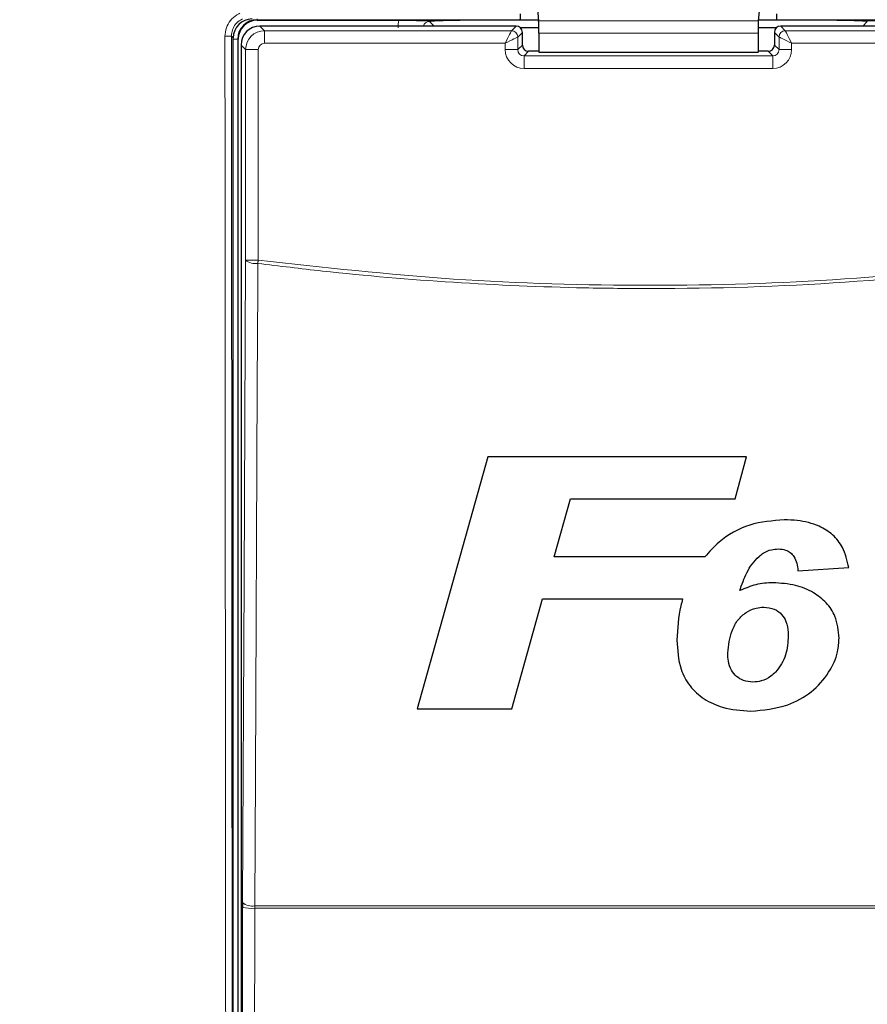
# Model space of a CAD drawing. Header units: millimetres. Extents: x 5 to 418, y 2 to 292.
# Tile 11 of 35: x 111 to 145, y 145 to 184. Entities that reach past the tile are written whole.
import ezdxf

# ---------------------------------------------------------------- set-up
doc = ezdxf.new("R2010")
doc.units = ezdxf.units.MM
doc.layers.add('SLD-0', color=7, linetype='Continuous')
doc.styles.add('SLDTEXTSTYLE0', font='TXT', dxfattribs={"width": 0.605})
doc.dimstyles.new('SLDDIMSTYLE0', dxfattribs={"dimtxt": 3.5, "dimasz": 3.302, "dimexe": 0, "dimexo": 0.0625, "dimgap": 0.875, "dimtad": 1, "dimlfac": 2, "dimrnd": 1e-09, "dimzin": 12, "dimdsep": 46, "dimtxsty": 'SLDTEXTSTYLE0', "dimsah": 1, "dimcen": 0.09, "dimadec": 0, "dimazin": 3, "dimtfac": 1, "dimtofl": 0, "dimtmove": 0, "dimatfit": 3, "dimfxl": 1, "dimfrac": 2, "dimtolj": 1, "dimtzin": 12, "dimarcsym": 0})

# ---------------------------------------------------------------- blocks, each defined once
blk = doc.blocks.new('_D_2')
at = {"layer": 'SLD-0'}
for p, q in [((136.262, 238.551), (84.775, 238.551)), ((85.775, 101.051), (85.775, 238.551)), ((136.262, 101.051), (84.775, 101.051))]:
    blk.add_line(p, q, dxfattribs=at)
for points in [[(85.775, 238.551), (85.267, 235.249), (86.283, 235.249)], [(85.775, 101.051), (86.283, 104.353), (85.267, 104.353)]]:
    blk.add_solid(points, dxfattribs=at)
at = {"layer": 'SLD-0', "insert": (81.264, 165.791), "char_height": 3.5, "attachment_point": 1, "rotation": 90, "style": 'SLDTEXTSTYLE0'}
blk.add_mtext('275', dxfattribs=at)

msp = doc.modelspace()

# ---------------------------------------------------------------- linework, layer by layer
at = {"color": 7, "linetype": 'Continuous', "lineweight": 25}
for p, q in [((131.8254, 184.7166), (131.8989, 183.954)), ((140.6987, 184.7166), (140.6252, 183.954)), ((131.1617, 184.2289), (131.1617, 183.9762)), ((141.3624, 183.9762), (141.3624, 184.2289)), ((120.7121, 183.9762), (126.3494, 183.9762)), ((131.1617, 183.9762), (128.7785, 183.9762)), ((131.1617, 183.9762), (131.1398, 183.9981)), ((131.8968, 183.9762), (131.1617, 183.9762)), ((141.3624, 183.9762), (140.6274, 183.9762)), ((141.3843, 183.9981), (141.3624, 183.9762)), ((143.7456, 183.9762), (141.3624, 183.9762)), ((131.0032, 183.7423), (120.8208, 183.7423)), ((131.9052, 183.6748), (131.174, 183.6748)), ((131.2532, 182.9923), (131.2532, 183.4923)), ((131.9061, 183.462), (131.9061, 182.7075)), ((140.6181, 183.462), (140.6181, 182.7075)), ((141.3501, 183.6748), (140.6189, 183.6748)), ((141.2709, 183.4923), (141.2709, 182.9923)), ((151.7033, 183.7423), (141.5209, 183.7423)), ((119.7621, 126.7779), (119.7621, 183.2763)), ((119.9621, 126.7762), (119.9621, 183.2262)), ((120.0709, 182.9924), (120.0709, 127.0099)), ((131.9061, 182.7423), (131.5031, 182.7423)), ((131.9061, 182.7075), (140.6181, 182.7075)), ((141.021, 182.7423), (140.6181, 182.7423)), ((129.8842, 166.6295), (127.0777, 156.6295)), ((140.1547, 166.6295), (129.8842, 166.6295)), ((139.7139, 164.9628), (140.1547, 166.6295)), ((132.5184, 162.6551), (133.1675, 164.9628)), ((133.1675, 164.9628), (139.7139, 164.9628)), ((138.4997, 162.6551), (132.5184, 162.6551)), ((142.2057, 162.1103), (144.2249, 162.232)), ((130.8297, 156.6295), (132.0517, 160.9885)), ((132.0517, 160.9885), (137.6233, 160.9885)), ((127.0777, 156.6295), (130.8297, 156.6295)), ((120.1347, 148.9289), (120.1342, 148.7324))]:
    msp.add_line(p, q, dxfattribs=at)
at = {"color": 7, "linetype": 'Continuous', "lineweight": 18}
for p, q in [((120.7121, 183.9981), (120.7121, 184.0262)), ((131.1398, 183.9981), (120.7121, 183.9981)), ((120.7121, 183.9981), (120.7121, 183.9762)), ((127.5614, 183.9265), (127.7456, 183.7423)), ((140.6252, 183.954), (131.8989, 183.954)), ((151.8121, 183.9981), (141.3843, 183.9981)), ((144.7785, 183.7423), (144.9627, 183.9265)), ((120.8208, 183.7423), (121.0041, 183.559)), ((121.0041, 183.0591), (121.0041, 183.559)), ((121.0041, 183.559), (130.8199, 183.559)), ((130.8199, 183.559), (131.0032, 183.7423)), ((131.2532, 183.4923), (131.0699, 183.3091)), ((140.6181, 183.462), (131.9061, 183.462)), ((141.4542, 183.3091), (141.2709, 183.4923)), ((141.5209, 183.7423), (141.7042, 183.559)), ((141.7042, 183.559), (151.52, 183.559)), ((119.7621, 183.2763), (119.6919, 183.3465)), ((119.9402, 183.2262), (119.7621, 183.2262)), ((119.9402, 183.2262), (119.9402, 126.7762)), ((119.9402, 183.2262), (119.9621, 183.2262)), ((130.57, 183.0591), (121.0041, 183.0591)), ((130.57, 182.809), (130.57, 183.0591)), ((131.0699, 183.3091), (131.0699, 182.809)), ((141.4542, 182.809), (141.4542, 183.3091)), ((141.9541, 183.0591), (141.9541, 182.809)), ((151.52, 183.0591), (141.9541, 183.0591)), ((120.2542, 182.8091), (120.0709, 182.9924)), ((120.7541, 182.8091), (120.2542, 182.8091)), ((120.2542, 174.4466), (120.2542, 182.8091)), ((120.7541, 182.8091), (120.7541, 174.4466)), ((130.57, 182.809), (131.0699, 182.809)), ((131.0699, 182.809), (131.2532, 182.9923)), ((131.5031, 182.7423), (131.3199, 182.559)), ((141.2043, 182.559), (141.021, 182.7423)), ((141.2709, 182.9923), (141.4542, 182.809)), ((141.9541, 182.809), (141.4542, 182.809)), ((131.3199, 182.0591), (131.3199, 182.559)), ((131.3199, 182.559), (141.2043, 182.559)), ((141.2043, 182.0591), (141.2043, 182.559)), ((141.2043, 182.0591), (131.3199, 182.0591)), ((120.2542, 174.4466), (120.7541, 174.4466)), ((120.1105, 127.0495), (120.1342, 148.7324)), ((120.6165, 148.7012), (120.6176, 148.7995)), ((151.9076, 148.7012), (120.6165, 148.7012)), ((120.6176, 148.7995), (151.9065, 148.7995))]:
    msp.add_line(p, q, dxfattribs=at)
at = {"color": 7, "linetype": 'Continuous', "lineweight": 18, "flags": 128}
for points in [[(130.57, 183.0591), (130.6182, 183.1556), (130.6646, 183.2484), (130.7075, 183.3341), (130.7452, 183.4095), (130.7763, 183.4718), (130.7997, 183.5185), (130.8144, 183.5479), (130.8199, 183.559)], [(141.7042, 183.559), (141.7097, 183.5479), (141.7244, 183.5185), (141.7478, 183.4718), (141.7789, 183.4095), (141.8166, 183.3341), (141.8595, 183.2484), (141.9059, 183.1556), (141.9541, 183.0591)], [(130.57, 183.0591), (130.6665, 183.1073), (130.7593, 183.1538), (130.845, 183.1966), (130.9204, 183.2343), (130.9827, 183.2654), (131.0294, 183.2888), (131.0588, 183.3035), (131.0699, 183.3091)], [(141.4542, 183.3091), (141.4653, 183.3035), (141.4947, 183.2888), (141.5415, 183.2654), (141.6037, 183.2343), (141.6791, 183.1966), (141.7648, 183.1538), (141.8577, 183.1073), (141.9541, 183.0591)], [(120.1347, 148.9289), (120.1946, 161.7206), (120.2542, 174.4466)], [(120.7375, 174.3172), (120.7395, 174.3331), (120.7416, 174.3491), (120.7437, 174.3652), (120.7457, 174.3813), (120.7478, 174.3976), (120.7499, 174.4139), (120.752, 174.4303), (120.7541, 174.4466)], [(120.7375, 174.3172), (120.733, 173.3514), (120.7148, 169.488), (120.6422, 154.0346), (120.6176, 148.7995)], [(120.6165, 148.7012), (120.6154, 147.7032), (120.611, 143.711), (120.5928, 127.0184)]]:
    msp.add_lwpolyline(points, dxfattribs=at)
at = {"color": 7, "linetype": 'Continuous', "lineweight": 25}
for centre, radius, start, end in [((120.7121, 183.2262), 0.7719, 90, 180), ((120.7121, 183.2262), 0.75, 90, 180), ((131.0031, 183.4922), 0.2501, 0.01971, 89.97912), ((141.521, 183.4922), 0.2501, 90.02099, 179.98008)]:
    msp.add_arc(centre, radius, start, end, dxfattribs=at)
at = {"color": 7, "linetype": 'Continuous', "lineweight": 18}
for centre, radius, start, end in [((130.8199, 183.309), 0.25, 0.0197, 89.98083), ((141.7043, 183.309), 0.25, 90.01927, 179.98009), ((119.4968, 185.7396), 2.4011, 268.48732, 274.66002), ((120.6337, 174.8967), 0.5887, 229.8624, 280.15599), ((120.5044, 150.716), 2.0179, 259.42831, 273.18445), ((120.514, 149.3785), 0.5882, 229.84936, 280.146)]:
    msp.add_arc(centre, radius, start, end, dxfattribs=at)
at = {"color": 7, "linetype": 'Continuous', "lineweight": 25}
for centre, major_axis, ratio, start_param, end_param in [((120.5122, 183.2761), (-0.5305, 0.5305), 0.9996955, 5.4979394, 7.0684312), ((131.8973, 183.462), (0, 0.5), 0.0174551, 4.712389, 6.103873), ((140.6268, 183.462), (0, 0.5), 0.0174551, 0.1793123, 1.5707963), ((120.8209, 182.9923), (0.5303, 0.5303), 0.9998985, 0.7855505, 2.3560422), ((131.5034, 182.9925), (0.177, 0.177), 0.9984793, 2.3563468, 3.9268385), ((141.0207, 182.9925), (0.177, -0.177), 0.9984793, 5.4979394, 7.0684312)]:
    msp.add_ellipse(centre, major_axis=major_axis, ratio=ratio, start_param=start_param, end_param=end_param, dxfattribs=at)
at = {"color": 7, "linetype": 'Continuous', "lineweight": 18}
for centre, major_axis, ratio, start_param, end_param in [((127.5648, 183.6734), (0.8863, -0.8863), 0.9972647, 3.684069, 3.9256213), ((127.5648, 183.6734), (0.1811, -0.1811), 0.9759379, 2.357564, 3.6635835), ((121.0042, 182.8091), (0.5303, 0.5303), 0.9998985, 0.7855505, 2.3560422), ((121.0042, 182.8091), (-0.1768, 0.1768), 0.9996955, 5.4979394, 7.0684312), ((131.3201, 182.8092), (-0.5305, -0.5305), 0.9996955, 5.4979394, 7.0684312), ((131.3201, 182.8092), (0.177, 0.177), 0.9984793, 2.3563468, 3.9268385), ((141.204, 182.8092), (0.5305, -0.5305), 0.9996955, 5.4979394, 7.0684312), ((141.204, 182.8092), (0.177, -0.177), 0.9984793, 5.4979394, 7.0684312)]:
    msp.add_ellipse(centre, major_axis=major_axis, ratio=ratio, start_param=start_param, end_param=end_param, dxfattribs=at)
for points, knots in [([(119.4334, 183.3394), (119.4444, 183.4521), (119.4664, 183.6776), (119.6393, 183.9765), (119.8411, 184.1609), (119.9806, 184.2312), (120.0197, 184.2509)], [0, 0, 0, 0, 0.29491385, 0.58984377, 0.8848034, 1, 1, 1, 1]), ([(120.1312, 184.0302), (120.1018, 184.0154), (119.9973, 183.9627), (119.8461, 183.8243), (119.7165, 183.6002), (119.7001, 183.431), (119.6919, 183.3465)], [0, 0, 0, 0, 0.11514445, 0.4100517, 0.70502214, 1, 1, 1, 1]), ([(119.4796, 126.6413), (119.4794, 126.8076), (119.4785, 127.6392), (119.4746, 131.1321), (119.4598, 145.1069), (119.4444, 163.1748), (119.436, 178.5881), (119.4334, 183.3394)], [0, 0, 0, 0, 0.0088086, 0.0440433, 0.1849823, 0.7487663, 1, 1, 1, 1]), ([(119.6919, 183.3465), (119.6973, 173.8939), (119.7082, 154.9855), (119.7281, 136.1012), (119.738, 126.6575)], [0, 0, 0, 0, 0.4999168, 1, 1, 1, 1]), ([(120.7541, 174.4466), (123.3393, 174.1613), (128.5203, 173.5895), (136.3071, 173.3763), (144.0763, 173.5965), (149.2019, 174.1629), (151.77, 174.4466)], [0, 0, 0, 0, 0.2508222, 0.5026819, 0.7508343, 1, 1, 1, 1]), ([(151.7866, 174.3172), (149.2212, 174.0344), (144.0902, 173.4689), (138.0553, 173.2942), (132.8631, 173.3442), (128.5111, 173.5326), (124.1783, 173.897), (121.5932, 174.2127), (120.7375, 174.3172)], [0, 0, 0, 0, 0.24864669, 0.49728895, 0.58114306, 0.74903566, 0.91692915, 1, 1, 1, 1])]:
    msp.add_open_spline(points, degree=3, knots=knots, dxfattribs=at)
at = {"color": 7, "linetype": 'Continuous', "lineweight": 25}
for points, knots in [([(126.3494, 183.9762), (126.4747, 183.9759), (126.7248, 183.9755), (127.0383, 183.9723), (127.2609, 183.9686), (127.3949, 183.9657), (127.4784, 183.9641), (127.5248, 183.9636), (127.5557, 183.9635), (127.5889, 183.9636), (127.6595, 183.9642), (127.8439, 183.9683), (128.1385, 183.9735), (128.5344, 183.976), (128.7195, 183.9761), (128.7785, 183.9762)], [0, 0, 0, 0, 0.1279843, 0.2556056, 0.3628068, 0.4421845, 0.4757374, 0.4878771, 0.4979052, 0.5079893, 0.5213854, 0.5795544, 0.8100628, 0.939394, 1, 1, 1, 1]), ([(128.7785, 183.9762), (128.6543, 183.9755), (128.4061, 183.9742), (128.0422, 183.9631), (127.7788, 183.9476), (127.635, 183.934), (127.5745, 183.9279), (127.5621, 183.9266), (127.5614, 183.9265)], [0, 0, 0, 0, 0.2277968, 0.4550938, 0.7542486, 0.9491936, 0.9972555, 1, 1, 1, 1]), ([(143.7456, 183.9762), (143.8714, 183.9759), (144.1225, 183.9755), (144.4392, 183.9723), (144.6469, 183.9688), (144.7886, 183.9659), (144.8668, 183.9642), (144.9352, 183.9636), (144.9654, 183.9635), (144.9982, 183.9636), (145.0672, 183.9644), (145.253, 183.9685), (145.5541, 183.9737), (145.9476, 183.976), (146.1236, 183.9761), (146.1747, 183.9762)], [0, 0, 0, 0, 0.1285764, 0.2567738, 0.3662022, 0.4233862, 0.4807318, 0.4926996, 0.5020932, 0.511497, 0.5265386, 0.5851338, 0.819275, 0.9475434, 1, 1, 1, 1]), ([(144.9627, 183.9265), (144.9621, 183.9266), (144.9497, 183.9279), (144.8891, 183.934), (144.7453, 183.9476), (144.4819, 183.9631), (144.118, 183.9742), (143.8698, 183.9755), (143.7456, 183.9762)], [0, 0, 0, 0, 0.0027442, 0.0508064, 0.2457511, 0.5449061, 0.7722031, 1, 1, 1, 1]), ([(141.6634, 164.1295), (141.1963, 164.0932), (140.2579, 164.0204), (139.1697, 163.403), (138.6811, 162.8577), (138.4997, 162.6551)], [0, 0, 0, 0, 0.3837764, 0.7711561, 1, 1, 1, 1]), ([(144.2249, 162.232), (144.162, 162.5079), (144.0523, 162.9891), (143.6079, 163.5595), (142.9855, 163.9466), (142.306, 164.1096), (141.835, 164.1242), (141.6634, 164.1295)], [0, 0, 0, 0, 0.2428971, 0.4237472, 0.6045658, 0.855851, 1, 1, 1, 1]), ([(140.6597, 162.6812), (140.7141, 162.7247), (140.8596, 162.8409), (141.1233, 162.9562), (141.3338, 162.9698), (141.426, 162.9757)], [0, 0, 0, 0, 0.251222, 0.6721775, 1, 1, 1, 1]), ([(141.426, 162.9757), (141.524, 162.9691), (141.695, 162.9576), (141.9113, 162.8405), (142.0753, 162.6602), (142.1674, 162.4036), (142.1928, 162.2093), (142.2057, 162.1103)], [0, 0, 0, 0, 0.2181797, 0.3806475, 0.5437193, 0.7674641, 1, 1, 1, 1]), ([(139.892, 161.32), (139.9762, 161.5608), (140.1042, 161.927), (140.3727, 162.3849), (140.5631, 162.5815), (140.6597, 162.6812)], [0, 0, 0, 0, 0.4861548, 0.7393107, 1, 1, 1, 1]), ([(141.2171, 161.6295), (141.1024, 161.6256), (140.8727, 161.6176), (140.4186, 161.5422), (140.1023, 161.4087), (139.892, 161.32)], [0, 0, 0, 0, 0.2505672, 0.501646, 1, 1, 1, 1]), ([(143.8403, 159.436), (143.8134, 159.7322), (143.767, 160.2418), (143.3517, 160.8565), (142.8075, 161.2782), (142.0813, 161.5801), (141.52, 161.6122), (141.2171, 161.6295)], [0, 0, 0, 0, 0.233541, 0.4017194, 0.5694329, 0.767661, 1, 1, 1, 1]), ([(137.6233, 160.9885), (137.5978, 160.8973), (137.4498, 160.3665), (137.4215, 159.8148), (137.398, 159.3579)], [0, 0, 0, 0, 0.1717279, 1, 1, 1, 1]), ([(139.4173, 158.8426), (139.4517, 159.1439), (139.505, 159.6103), (139.7971, 160.1599), (140.1364, 160.467), (140.4995, 160.6371), (140.7485, 160.6588), (140.8536, 160.668)], [0, 0, 0, 0, 0.3558057, 0.5507003, 0.715631, 0.8799479, 1, 1, 1, 1]), ([(140.8536, 160.668), (140.9961, 160.6518), (141.2607, 160.6219), (141.5687, 160.3917), (141.7662, 160.0672), (141.8166, 159.7648), (141.8202, 159.5733), (141.8211, 159.5276)], [0, 0, 0, 0, 0.2466379, 0.4576377, 0.653162, 0.9172671, 1, 1, 1, 1]), ([(137.398, 159.3579), (137.4177, 158.9638), (137.4499, 158.3178), (137.8805, 157.5087), (138.4648, 156.9868), (139.2976, 156.6072), (139.9477, 156.5606), (140.3277, 156.5334)], [0, 0, 0, 0, 0.2577793, 0.4225159, 0.5870402, 0.7585543, 1, 1, 1, 1]), ([(140.3277, 156.5334), (140.8288, 156.5785), (141.688, 156.656), (142.7665, 157.2521), (143.4389, 158.0076), (143.7971, 158.7758), (143.8284, 159.2539), (143.8403, 159.436)], [0, 0, 0, 0, 0.2923014, 0.5011448, 0.7100043, 0.8895701, 1, 1, 1, 1]), ([(141.8211, 159.5276), (141.8043, 159.2712), (141.779, 158.8855), (141.5701, 158.3997), (141.4012, 158.1917), (141.3148, 158.0853)], [0, 0, 0, 0, 0.4920832, 0.7400983, 1, 1, 1, 1]), ([(140.4164, 157.6872), (140.2869, 157.6991), (140.05, 157.7208), (139.7518, 157.9005), (139.5311, 158.164), (139.4308, 158.4978), (139.4215, 158.7337), (139.4173, 158.8426)], [0, 0, 0, 0, 0.21899535, 0.4008859, 0.5829915, 0.80753368, 1, 1, 1, 1]), ([(141.3148, 158.0853), (141.2547, 158.0274), (141.0946, 157.8728), (140.7834, 157.7141), (140.529, 157.6955), (140.4164, 157.6872)], [0, 0, 0, 0, 0.2505415, 0.6680457, 1, 1, 1, 1])]:
    msp.add_open_spline(points, degree=3, knots=knots, dxfattribs=at)

# ---------------------------------------------------------------- dimensions: what is measured, and where the dimension line sits
at = {"layer": 'SLD-0'}
dim = msp.add_linear_dim(base=(85.7753, 238.5512), p1=(136.2621, 101.0512), p2=(136.2621, 238.5512), angle=90, dimstyle='SLDDIMSTYLE0', dxfattribs=at)
dim.commit()
dim.dimension.update_dxf_attribs({"geometry": '_D_2', "text_midpoint": (85.7753, 169.8012), "dimtype": 160})

doc.saveas('drawing.dxf')
